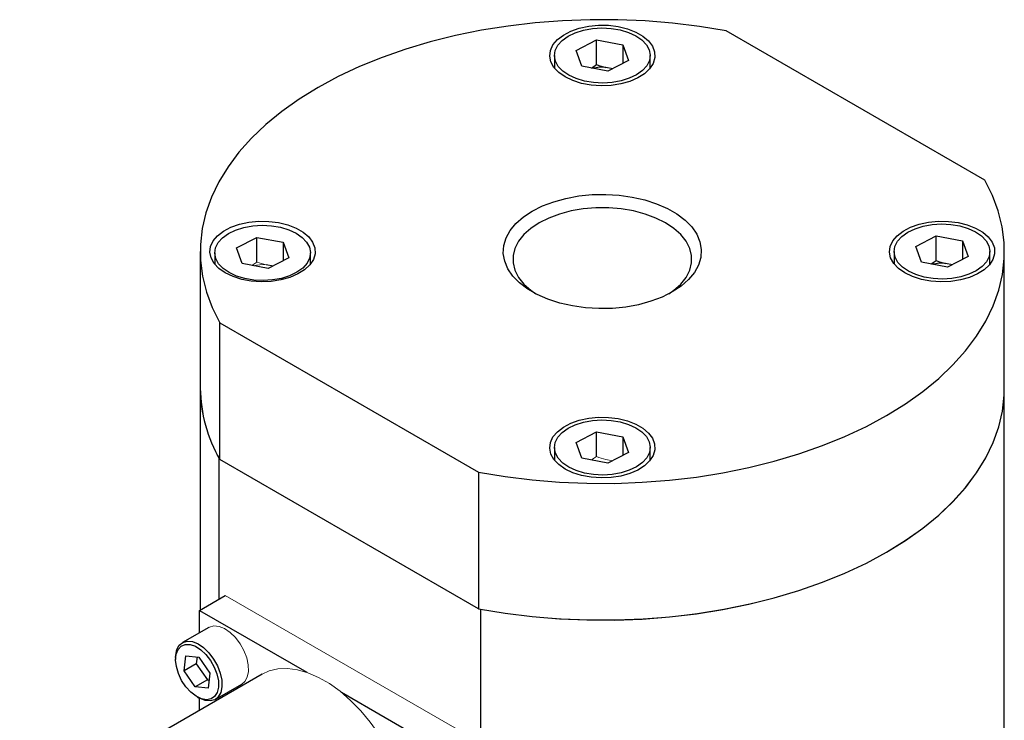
# Model space of a CAD drawing. Header units: millimetres. Extents: x -2 to 390, y -2 to 384.
# Tile 5 of 6: x 77 to 128, y 347 to 384. Entities that reach past the tile are written whole.
import ezdxf

# ---------------------------------------------------------------- set-up
doc = ezdxf.new("R2010")
doc.units = ezdxf.units.MM

msp = doc.modelspace()

# ---------------------------------------------------------------- linework, layer by layer
at = {"color": 7, "linetype": 'Continuous', "lineweight": 25}
for p, q in [((127.227, 375.266), (113.713, 383.068)), ((105.875, 382.037), (106.951, 382.593)), ((106.951, 382.593), (108.322, 382.333)), ((106.951, 381.3), (106.951, 382.593)), ((108.322, 382.333), (108.618, 381.518)), ((108.322, 382.333), (108.322, 381.365)), ((104.747, 381.777), (104.747, 381.119)), ((106.172, 381.222), (105.875, 382.037)), ((109.747, 381.119), (109.747, 381.777)), ((107.543, 380.962), (106.172, 381.222)), ((106.683, 381.125), (106.951, 381.3)), ((107.79, 381.089), (107.429, 381.158)), ((108.618, 381.518), (107.543, 380.962)), ((88.131, 371.719), (89.206, 372.274)), ((89.206, 372.274), (90.578, 372.015)), ((89.206, 370.981), (89.206, 372.274)), ((90.578, 372.015), (90.874, 371.199)), ((90.578, 372.015), (90.578, 371.046)), ((123.62, 371.793), (124.696, 372.349)), ((124.696, 372.349), (126.067, 372.089)), ((124.696, 371.056), (124.696, 372.349)), ((126.067, 372.089), (126.363, 371.274)), ((126.067, 372.089), (126.067, 371.121)), ((86.247, 371.534), (86.247, 364.389)), ((87.002, 371.459), (87.002, 370.865)), ((88.427, 370.903), (88.131, 371.719)), ((92.002, 370.879), (92.002, 371.459)), ((122.492, 371.534), (122.492, 370.879)), ((123.917, 370.978), (123.62, 371.793)), ((127.492, 370.866), (127.492, 371.534)), ((128.247, 364.389), (128.247, 371.534)), ((89.799, 370.643), (88.427, 370.903)), ((90.874, 371.199), (89.799, 370.643)), ((125.288, 370.718), (123.917, 370.978)), ((124.428, 370.881), (124.696, 371.056)), ((125.535, 370.845), (125.174, 370.914)), ((126.363, 371.274), (125.288, 370.718)), ((90.045, 370.771), (89.684, 370.839)), ((87.267, 367.801), (100.781, 359.999)), ((87.267, 360.656), (87.267, 367.801)), ((86.247, 364.389), (86.247, 352.801)), ((128.247, 346.507), (128.247, 364.389)), ((105.875, 361.549), (106.951, 362.105)), ((106.951, 362.105), (108.322, 361.845)), ((106.951, 360.812), (106.951, 362.105)), ((108.322, 361.845), (108.618, 361.03)), ((108.322, 361.845), (108.322, 360.877)), ((104.747, 361.29), (104.747, 360.625)), ((106.172, 360.734), (105.875, 361.549)), ((109.747, 360.625), (109.747, 361.29)), ((87.234, 353.371), (87.234, 360.716)), ((100.781, 352.855), (87.267, 360.656)), ((107.543, 360.474), (106.172, 360.734)), ((108.618, 361.03), (107.543, 360.474)), ((100.781, 359.999), (100.781, 352.855)), ((86.202, 352.775), (87.549, 353.553)), ((86.202, 352.775), (91.81, 349.538)), ((86.202, 351.605), (86.202, 352.775)), ((100.885, 352.835), (100.885, 334.953)), ((86.693, 351.889), (85.31, 351.091)), ((84.955, 350.306), (84.955, 350.202)), ((85.402, 349.621), (85.498, 350.403)), ((85.498, 350.403), (86.173, 350.336)), ((86.079, 350.345), (86.036, 349.986)), ((86.173, 350.336), (86.753, 349.488)), ((86.036, 349.986), (85.402, 349.621)), ((86.036, 349.986), (86.616, 349.138)), ((89.474, 349.441), (76.812, 342.131)), ((85.983, 348.772), (85.402, 349.621)), ((86.753, 349.488), (86.658, 348.706)), ((86.616, 349.138), (85.983, 348.772)), ((86.658, 348.706), (85.983, 348.772)), ((86.616, 349.138), (86.709, 349.128)), ((87.025, 348.121), (88.408, 348.92)), ((86.078, 348.258), (86.167, 348.206)), ((93.615, 348.496), (99.223, 345.258)), ((86.202, 347.552), (86.202, 348.187))]:
    msp.add_line(p, q, dxfattribs=at)
at = {"color": 144, "linetype": 'Continuous', "lineweight": 18}
for p, q in [((88.939, 370.806), (89.206, 370.981)), ((106.683, 360.637), (106.951, 360.812)), ((107.79, 360.601), (107.429, 360.67)), ((87.549, 353.553), (100.57, 346.036))]:
    msp.add_line(p, q, dxfattribs=at)
at = {"color": 7, "linetype": 'Continuous', "lineweight": 25, "flags": 128}
for points in [[(113.713, 383.068), (112.327, 383.296), (110.918, 383.47), (109.491, 383.587), (108.053, 383.648), (106.612, 383.651), (105.173, 383.597), (103.745, 383.487), (102.333, 383.32), (100.944, 383.098), (99.585, 382.821), (98.261, 382.491), (96.981, 382.109), (95.748, 381.678), (94.57, 381.198), (93.451, 380.674), (92.398, 380.106), (91.414, 379.498), (90.505, 378.852), (89.675, 378.172), (88.928, 377.46), (88.266, 376.721), (87.695, 375.957), (87.215, 375.172), (86.83, 374.37), (86.541, 373.555), (86.35, 372.731), (86.257, 371.9), (86.262, 371.068), (86.367, 370.238), (86.57, 369.415), (86.871, 368.601), (87.267, 367.801)], [(105.302, 380.658), (104.97, 380.891), (104.719, 381.155), (104.56, 381.443), (104.498, 381.743), (104.535, 382.044), (104.67, 382.335), (104.899, 382.607), (105.212, 382.848), (105.599, 383.051), (106.045, 383.208), (106.535, 383.314), (107.051, 383.364), (107.573, 383.357), (108.084, 383.293), (108.565, 383.174), (108.998, 383.005), (109.368, 382.791), (109.661, 382.541), (109.866, 382.264), (109.978, 381.969), (109.99, 381.667), (109.903, 381.369), (109.721, 381.087), (109.448, 380.829), (109.097, 380.606), (108.678, 380.425), (108.208, 380.293), (107.703, 380.215), (107.182, 380.193), (106.662, 380.229), (106.164, 380.321), (105.706, 380.466), (105.302, 380.658)], [(104.8, 381.481), (104.747, 381.763), (104.79, 382.044), (104.928, 382.316), (105.154, 382.567), (105.461, 382.787), (105.837, 382.969), (106.266, 383.105), (106.734, 383.19), (107.221, 383.221), (107.709, 383.196), (108.18, 383.116), (108.614, 382.986), (108.996, 382.808), (109.311, 382.592), (109.547, 382.344), (109.694, 382.074), (109.747, 381.792), (109.704, 381.511), (109.566, 381.239), (109.34, 380.988), (109.033, 380.768), (108.657, 380.586), (108.228, 380.45), (107.76, 380.365), (107.273, 380.334), (106.785, 380.359), (106.314, 380.438), (105.88, 380.569), (105.498, 380.746), (105.183, 380.963), (104.947, 381.211), (104.8, 381.481)], [(100.781, 359.999), (102.167, 359.771), (103.576, 359.597), (105.003, 359.48), (106.441, 359.419), (107.882, 359.416), (109.321, 359.47), (110.749, 359.58), (112.161, 359.747), (113.55, 359.969), (114.909, 360.246), (116.233, 360.576), (117.513, 360.958), (118.746, 361.389), (119.924, 361.869), (121.043, 362.393), (122.096, 362.961), (123.08, 363.569), (123.989, 364.215), (124.819, 364.895), (125.566, 365.607), (126.227, 366.346), (126.799, 367.11), (127.279, 367.895), (127.664, 368.697), (127.953, 369.512), (128.144, 370.336), (128.237, 371.167), (128.232, 371.999), (128.127, 372.829), (127.924, 373.653), (127.623, 374.466), (127.227, 375.266)], [(103.589, 373.645), (104.121, 373.913), (104.711, 374.137), (105.349, 374.312), (106.022, 374.435), (106.718, 374.505), (107.424, 374.518), (108.126, 374.477), (108.812, 374.38), (109.469, 374.231), (110.084, 374.031), (110.647, 373.785), (111.146, 373.496), (111.573, 373.172), (111.919, 372.816), (112.178, 372.437), (112.345, 372.041), (112.418, 371.635), (112.393, 371.228), (112.273, 370.826), (112.06, 370.438), (111.757, 370.07), (111.369, 369.729), (110.905, 369.422), (110.373, 369.154), (109.783, 368.93), (109.145, 368.755), (108.472, 368.632), (107.776, 368.563), (107.07, 368.549), (106.368, 368.59), (105.682, 368.687), (105.025, 368.836), (104.41, 369.036), (103.847, 369.282), (103.348, 369.571), (102.921, 369.895), (102.575, 370.251), (102.316, 370.63), (102.149, 371.026), (102.076, 371.432), (102.101, 371.839), (102.22, 372.241), (102.434, 372.629), (102.737, 372.997), (103.125, 373.338), (103.589, 373.645)], [(110.552, 373.033), (110.048, 373.285), (109.487, 373.493), (108.88, 373.653), (108.24, 373.762), (107.58, 373.816), (106.914, 373.816), (106.254, 373.762), (105.614, 373.653), (105.007, 373.493), (104.446, 373.285), (103.942, 373.033), (103.506, 372.742), (103.145, 372.418), (102.868, 372.068), (102.68, 371.699), (102.585, 371.318), (102.585, 370.933), (102.68, 370.552), (102.868, 370.182), (103.145, 369.832), (103.506, 369.508), (103.774, 369.32)], [(87.552, 370.411), (87.22, 370.644), (86.969, 370.909), (86.81, 371.196), (86.748, 371.496), (86.785, 371.797), (86.92, 372.088), (87.149, 372.36), (87.462, 372.601), (87.849, 372.804), (88.295, 372.961), (88.785, 373.067), (89.301, 373.117), (89.823, 373.11), (90.334, 373.046), (90.815, 372.927), (91.248, 372.758), (91.618, 372.544), (91.911, 372.294), (92.116, 372.017), (92.228, 371.722), (92.24, 371.42), (92.153, 371.123), (91.971, 370.84), (91.698, 370.582), (91.347, 370.359), (90.928, 370.178), (90.458, 370.046), (89.953, 369.968), (89.432, 369.946), (88.912, 369.982), (88.414, 370.074), (87.956, 370.219), (87.552, 370.411)], [(110.72, 369.32), (110.988, 369.508), (111.349, 369.832), (111.626, 370.182), (111.814, 370.552), (111.909, 370.933), (111.909, 371.318), (111.814, 371.699), (111.626, 372.068), (111.349, 372.418), (110.988, 372.742), (110.552, 373.033)], [(123.052, 370.411), (122.72, 370.644), (122.469, 370.909), (122.31, 371.196), (122.248, 371.496), (122.285, 371.797), (122.42, 372.088), (122.649, 372.36), (122.962, 372.601), (123.349, 372.804), (123.795, 372.961), (124.285, 373.067), (124.801, 373.117), (125.323, 373.11), (125.834, 373.046), (126.315, 372.927), (126.748, 372.758), (127.118, 372.544), (127.411, 372.294), (127.616, 372.017), (127.728, 371.722), (127.74, 371.42), (127.653, 371.123), (127.471, 370.84), (127.198, 370.582), (126.847, 370.359), (126.428, 370.178), (125.958, 370.046), (125.453, 369.968), (124.932, 369.946), (124.412, 369.982), (123.914, 370.074), (123.456, 370.219), (123.052, 370.411)], [(122.545, 371.237), (122.492, 371.519), (122.535, 371.8), (122.673, 372.072), (122.899, 372.323), (123.206, 372.543), (123.582, 372.725), (124.011, 372.861), (124.479, 372.946), (124.966, 372.977), (125.454, 372.952), (125.925, 372.873), (126.359, 372.742), (126.741, 372.565), (127.056, 372.348), (127.292, 372.1), (127.439, 371.83), (127.492, 371.548), (127.449, 371.267), (127.311, 370.995), (127.085, 370.744), (126.778, 370.524), (126.402, 370.342), (125.973, 370.206), (125.505, 370.121), (125.018, 370.09), (124.53, 370.115), (124.059, 370.195), (123.625, 370.325), (123.243, 370.503), (122.928, 370.719), (122.692, 370.967), (122.545, 371.237)], [(87.056, 371.163), (87.002, 371.444), (87.045, 371.726), (87.183, 371.997), (87.409, 372.248), (87.716, 372.469), (88.092, 372.651), (88.522, 372.786), (88.989, 372.871), (89.476, 372.902), (89.965, 372.877), (90.435, 372.798), (90.87, 372.667), (91.252, 372.49), (91.567, 372.273), (91.802, 372.025), (91.949, 371.755), (92.002, 371.474), (91.959, 371.192), (91.822, 370.92), (91.595, 370.67), (91.288, 370.449), (90.913, 370.267), (90.483, 370.131), (90.015, 370.046), (89.528, 370.016), (89.04, 370.041), (88.57, 370.12), (88.135, 370.251), (87.753, 370.428), (87.438, 370.645), (87.203, 370.893), (87.056, 371.163)], [(100.781, 352.855), (102.167, 352.626), (103.576, 352.452), (105.003, 352.335), (106.441, 352.275), (107.882, 352.271), (109.321, 352.325), (110.749, 352.436), (112.161, 352.602), (113.55, 352.825), (114.909, 353.102), (116.233, 353.432), (117.513, 353.813), (118.746, 354.245), (119.924, 354.724), (121.043, 355.249), (122.096, 355.817), (123.08, 356.425), (123.989, 357.07), (124.819, 357.751), (125.566, 358.462), (126.227, 359.202), (126.799, 359.965), (127.279, 360.75), (127.664, 361.552), (127.953, 362.367), (128.144, 363.192), (128.237, 364.022), (128.247, 364.389)], [(105.302, 360.164), (104.97, 360.397), (104.719, 360.662), (104.56, 360.949), (104.498, 361.249), (104.535, 361.55), (104.67, 361.841), (104.899, 362.113), (105.212, 362.355), (105.599, 362.558), (106.045, 362.715), (106.535, 362.82), (107.051, 362.87), (107.573, 362.863), (108.084, 362.799), (108.565, 362.68), (108.998, 362.511), (109.368, 362.297), (109.661, 362.047), (109.866, 361.77), (109.978, 361.475), (109.99, 361.173), (109.903, 360.876), (109.721, 360.593), (109.448, 360.335), (109.097, 360.112), (108.678, 359.931), (108.208, 359.799), (107.703, 359.721), (107.182, 359.7), (106.662, 359.735), (106.164, 359.827), (105.706, 359.972), (105.302, 360.164)], [(104.8, 360.993), (104.747, 361.275), (104.79, 361.556), (104.928, 361.828), (105.154, 362.079), (105.461, 362.299), (105.837, 362.481), (106.266, 362.617), (106.734, 362.702), (107.221, 362.733), (107.709, 362.708), (108.18, 362.629), (108.614, 362.498), (108.996, 362.321), (109.311, 362.104), (109.547, 361.856), (109.694, 361.586), (109.747, 361.304), (109.704, 361.023), (109.566, 360.751), (109.34, 360.5), (109.033, 360.28), (108.657, 360.098), (108.228, 359.962), (107.76, 359.877), (107.273, 359.846), (106.785, 359.871), (106.314, 359.951), (105.88, 360.081), (105.498, 360.259), (105.183, 360.475), (104.947, 360.724), (104.8, 360.993)], [(84.955, 350.306), (84.96, 350.429), (85.021, 350.724), (85.149, 350.954), (85.336, 351.105), (85.572, 351.169), (85.842, 351.143), (86.13, 351.027), (86.422, 350.828), (86.698, 350.559), (86.943, 350.234), (87.144, 349.873), (87.287, 349.496), (87.366, 349.125), (87.375, 348.783), (87.314, 348.488), (87.186, 348.258), (86.999, 348.107), (86.764, 348.043), (86.494, 348.069), (86.205, 348.185), (86.167, 348.206)], [(87.115, 349.452), (87.189, 349.096), (87.194, 348.768), (87.128, 348.49), (86.996, 348.279), (86.807, 348.148), (86.572, 348.105), (86.306, 348.153), (86.025, 348.29), (85.748, 348.505), (85.492, 348.787), (85.272, 349.117), (85.103, 349.474), (84.995, 349.837), (84.955, 350.181), (84.986, 350.486), (85.086, 350.733), (85.247, 350.906), (85.461, 350.993), (85.714, 350.991), (85.989, 350.897), (86.27, 350.72), (86.539, 350.469), (86.779, 350.161), (86.975, 349.815), (87.115, 349.452)]]:
    msp.add_lwpolyline(points, dxfattribs=at)
at = {"color": 144, "linetype": 'Continuous', "lineweight": 18, "flags": 128}
for points in [[(100.885, 352.835), (102.266, 352.612), (103.671, 352.443), (105.092, 352.33), (106.523, 352.273), (107.957, 352.273), (109.389, 352.329), (110.81, 352.441), (112.214, 352.61), (113.596, 352.833), (114.948, 353.11), (116.263, 353.44), (117.537, 353.821), (118.763, 354.251), (119.935, 354.729), (121.048, 355.251), (122.096, 355.817), (123.075, 356.422), (123.981, 357.064), (124.808, 357.741), (125.553, 358.448), (126.213, 359.184), (126.784, 359.943), (127.264, 360.724), (127.651, 361.521), (127.943, 362.332), (128.138, 363.152), (128.235, 363.979), (128.247, 364.389)], [(86.693, 351.889), (86.719, 351.903), (86.955, 351.968), (87.225, 351.941), (87.513, 351.825), (87.805, 351.627), (88.081, 351.357), (88.326, 351.032), (88.527, 350.671), (88.67, 350.294)], [(88.67, 350.294), (88.749, 349.924), (88.758, 349.581), (88.697, 349.287), (88.569, 349.057), (88.408, 348.92)], [(96.115, 345.408), (96, 345.615), (95.584, 346.294), (95.123, 346.936), (94.627, 347.531), (94.101, 348.07), (93.554, 348.545), (92.994, 348.948), (92.43, 349.273), (91.871, 349.516), (91.324, 349.673), (90.798, 349.741), (90.301, 349.72), (89.841, 349.61), (89.474, 349.441)]]:
    msp.add_lwpolyline(points, dxfattribs=at)
at = {"color": 7, "linetype": 'Continuous', "lineweight": 25}
for centre, radius, start, end in [((107.246, 379.051), 2.115, 85.0191, 103.2014), ((124.991, 368.807), 2.115, 85.0191, 103.2014), ((93.853, 364.462), 7.607, 180.5515, 210.0224)]:
    msp.add_arc(centre, radius, start, end, dxfattribs=at)
at = {"color": 144, "linetype": 'Continuous', "lineweight": 18}
for centre, radius, start, end in [((89.501, 368.732), 2.115, 85.0191, 103.2014), ((93.785, 364.445), 7.538, 180.4304, 209.6504)]:
    msp.add_arc(centre, radius, start, end, dxfattribs=at)
at = {"color": 7, "linetype": 'Continuous', "lineweight": 25}
for points in [[(106.951, 381.3), (107.109, 381.245), (107.268, 381.197), (107.429, 381.158)], [(124.696, 371.056), (124.854, 371.001), (125.013, 370.953), (125.174, 370.914)]]:
    msp.add_open_spline(points, degree=3, dxfattribs=at)
at = {"color": 144, "linetype": 'Continuous', "lineweight": 18}
for points in [[(89.206, 370.981), (89.364, 370.927), (89.524, 370.878), (89.684, 370.839)], [(106.951, 360.812), (107.109, 360.757), (107.268, 360.709), (107.429, 360.67)]]:
    msp.add_open_spline(points, degree=3, dxfattribs=at)

doc.saveas('drawing.dxf')
